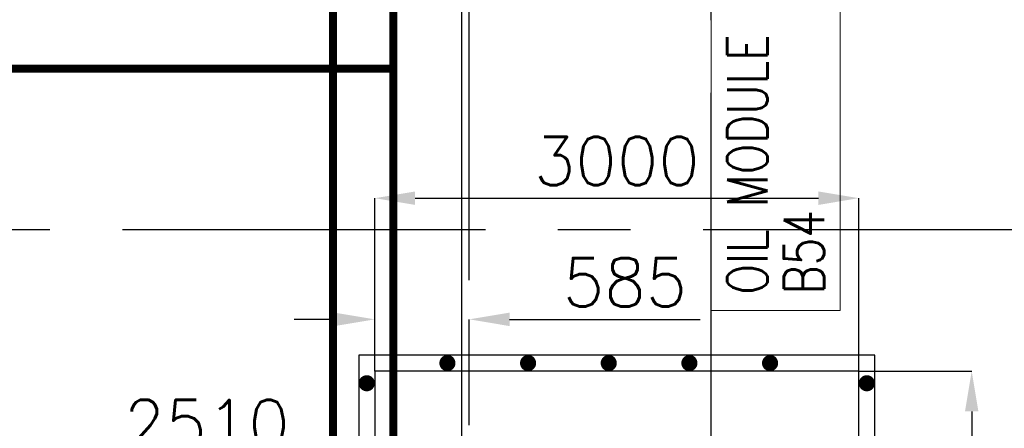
# Model space of a CAD drawing. Header units: inches. Extents: x 0 to 1544102, y 0 to 23144100.
# Tile 34 of 203: x 124550 to 130653, y 123856 to 126388. Entities that reach past the tile are written whole.
import ezdxf

# ---------------------------------------------------------------- set-up
doc = ezdxf.new("R2010")
doc.units = ezdxf.units.IN
doc.header["$LTSCALE"] = 1800
doc.header["$MEASUREMENT"] = 0
doc.linetypes.add('CENTER', pattern=[2, 1.25, -0.25, 0.25, -0.25])
doc.layers.get('0').update_dxf_attribs({"color": 253})
for name, color, linetype in [('CEN', 2, 'CENTER'), ('GRID', 251, 'CENTER'), ('STEEL', 231, 'Continuous')]:
    doc.layers.add(name, color=color, linetype=linetype)
doc.layers.add('DIM', color=4, linetype='Continuous', lineweight=18)
doc.layers.add('EQUIP', color=8, linetype='Continuous', lineweight=9)
doc.styles.add('ROMANS', font='romans.shx')
doc.dimstyles.new('STANDARD1', dxfattribs={"dimtxt": 300, "dimasz": 250, "dimexe": 0, "dimexo": 0, "dimgap": 80, "dimtad": 1, "dimdec": 0, "dimzin": 0, "dimdsep": 46, "dimtxsty": 'ROMANS', "dimcen": 0, "dimclrd": 4, "dimclre": 4, "dimclrt": 4, "dimadec": 0, "dimazin": 0, "dimtfac": 0.09, "dimtdec": 0, "dimtix": 1, "dimtofl": 0, "dimtmove": 0, "dimatfit": 3, "dimfxl": 1, "dimtolj": 1, "dimtzin": 0, "dimarcsym": 0})

# ---------------------------------------------------------------- blocks, each defined once
blk = doc.blocks.new('TG DECK COLUMNS & OUTLINE')
blk.add_lwpolyline([(240983.1, 64264.8), (243583.1, 61664.8), (267138.1, 61664.8), (267138.1, 77664.8), (243583.1, 77664.8), (240983.1, 75064.8), (226783.1, 75064.8), (226783.1, 64264.8)], close=True)
blk.add_lwpolyline([(240983.1, 64264.8), (243583.1, 61664.8), (267138.1, 61664.8), (267138.1, 77664.8), (243583.1, 77664.8), (240983.1, 75064.8), (226783.1, 75064.8), (226783.1, 64264.8)], close=True)
at = {"layer": 'CEN'}
blk.add_line((266338.1, 62864.8), (266338.1, 75214.6), dxfattribs=at)
blk = doc.blocks.new('PLATFORM BELOW TG DECK AT EL. 5.8M & 8.0M & 8.5M')
at = {"layer": 'STEEL', "const_width": 50}
for points in [[(15780, 5299.8), (15780, -5300)], [(15780, 1000), (9525, 1000)]]:
    blk.add_lwpolyline(points, dxfattribs=at)
blk = doc.blocks.new('*D197')
at = {"layer": 'DIM', "color": 4, "lineweight": -2, "transparency": 16777216}
for p, q in [((126501.2, 124531), (126251.2, 124531)), ((126751.2, 124209.9), (126751.2, 124531)), ((127336.2, 124309.9), (127336.2, 124531)), ((127586.2, 124531), (128767.6, 124531))]:
    blk.add_line(p, q, dxfattribs=at)
at = {"layer": 'DIM', "color": 4, "transparency": 16777216}
for points in [[(126501.2, 124572.6), (126501.2, 124489.3), (126751.2, 124531)], [(127586.2, 124572.6), (127586.2, 124489.3), (127336.2, 124531)]]:
    blk.add_solid(points, dxfattribs=at)
at = {"layer": 'DIM', "color": 4, "transparency": 16777216, "insert": (128301.9, 124761), "char_height": 300, "attachment_point": 5, "style": 'ROMANS'}
blk.add_mtext('\\A1;585', dxfattribs=at)
blk = doc.blocks.new('*D198')
at = {"layer": 'DIM', "color": 4, "lineweight": -2, "transparency": 16777216}
for p, q in [((126751.2, 124209.9), (126751.2, 125281.9)), ((127001.2, 125281.9), (129501.2, 125281.9)), ((129751.2, 124209.9), (129751.2, 125281.9))]:
    blk.add_line(p, q, dxfattribs=at)
at = {"layer": 'DIM', "color": 4, "transparency": 16777216}
for points in [[(127001.2, 125323.5), (127001.2, 125240.2), (126751.2, 125281.9)], [(129501.2, 125323.5), (129501.2, 125240.2), (129751.2, 125281.9)]]:
    blk.add_solid(points, dxfattribs=at)
at = {"layer": 'DIM', "color": 4, "transparency": 16777216, "insert": (128251.2, 125511.9), "char_height": 300, "attachment_point": 5, "style": 'ROMANS'}
blk.add_mtext('\\A1;3000', dxfattribs=at)
blk = doc.blocks.new('JUNCTION BOXES & IRs')
at = {"layer": 'EQUIP'}
blk.add_lwpolyline([(18550, -500), (18550, 1500), (17750, 1500), (17750, -500)], close=True, dxfattribs=at)
at = {"layer": 'EQUIP', "style": 'ROMANS', "width": 0.8}
for s, p in [('OIL MODULE', (18100, -400)), ('B54', (18450, -400))]:
    blk.add_text(s, height=250, rotation=90, dxfattribs=at).set_placement(p)
blk = doc.blocks.new('AUX COLUMNS')
at = {"layer": 'GRID'}
for p, q in [((-139037.8, 51315), (-139037.8, 66615)), ((-136837.8, 59915), (-243037.8, 59915))]:
    blk.add_line(p, q, dxfattribs=at)
blk = doc.blocks.new('*D248')
at = {"layer": 'DIM', "color": 4, "lineweight": -2, "transparency": 16777216}
for p, q in [((129751.2, 124209.9), (130451.2, 124209.9)), ((130451.2, 123959.9), (130451.2, 121459.9)), ((129751.2, 121209.9), (130451.2, 121209.9))]:
    blk.add_line(p, q, dxfattribs=at)
at = {"layer": 'DIM', "color": 4, "transparency": 16777216}
for points in [[(130409.5, 123959.9), (130492.9, 123959.9), (130451.2, 124209.9)], [(130409.5, 121459.9), (130492.9, 121459.9), (130451.2, 121209.9)]]:
    blk.add_solid(points, dxfattribs=at)
at = {"layer": 'DIM', "color": 4, "transparency": 16777216, "insert": (130221.2, 122709.9), "char_height": 300, "attachment_point": 5, "rotation": 90, "style": 'ROMANS'}
blk.add_mtext('\\A1;3000', dxfattribs=at)
blk = doc.blocks.new('*D250')
at = {"layer": 'DIM', "color": 4, "lineweight": -2, "transparency": 16777216}
for p, q in [((124826.2, 122709.9), (124826.2, 123651.7)), ((125076.2, 123651.7), (127086.2, 123651.7)), ((127336.2, 123520.5), (127336.2, 123651.7))]:
    blk.add_line(p, q, dxfattribs=at)
at = {"layer": 'DIM', "color": 4, "transparency": 16777216}
for points in [[(125076.2, 123693.4), (125076.2, 123610.1), (124826.2, 123651.7)], [(127086.2, 123693.4), (127086.2, 123610.1), (127336.2, 123651.7)]]:
    blk.add_solid(points, dxfattribs=at)
at = {"layer": 'DIM', "color": 4, "transparency": 16777216, "insert": (125708.7, 123881.7), "char_height": 300, "attachment_point": 5, "style": 'ROMANS'}
blk.add_mtext('\\A1;2510', dxfattribs=at)

msp = doc.modelspace()

# ---------------------------------------------------------------- linework, layer by layer
at = {"layer": 'GRID'}
msp.add_line((127336.2, 103174.13), (127336.2, 157584.89), dxfattribs=at)
at = {"layer": 'STEEL', "const_width": 50}
msp.add_lwpolyline([(126491.2, 130609.89), (126491.2, 119559.89)], dxfattribs=at)
at = {"layer": 'STEEL'}
for points in [[(129851.2, 124309.89), (126651.2, 124309.89), (126651.2, 121109.89), (129851.2, 121109.89)], [(129751.2, 124209.89), (126751.2, 124209.89), (126751.2, 121209.89), (129751.2, 121209.89)]]:
    msp.add_lwpolyline(points, close=True, dxfattribs=at)
at = {"layer": 'STEEL', "const_width": 50}
for points in [[(127176.2, 124259.89, 1), (127226.2, 124259.89, 1)], [(127676.2, 124259.89, 1), (127726.2, 124259.89, 1)], [(128176.2, 124259.89, 1), (128226.2, 124259.89, 1)], [(128676.2, 124259.89, 1), (128726.2, 124259.89, 1)], [(129176.2, 124259.89, 1), (129226.2, 124259.89, 1)], [(126676.2, 124134.89, 1), (126726.2, 124134.89, 1)], [(129776.2, 124134.89, 1), (129826.2, 124134.89, 1)]]:
    msp.add_lwpolyline(points, format="xyb", close=True, dxfattribs=at)

# ---------------------------------------------------------------- block references
for name, p in [('JUNCTION BOXES & IRs', (111086.2, 125084.89)), ('AUX COLUMNS', (267874.01, 65169.86)), ('TG DECK COLUMNS & OUTLINE', (-139846.88, 55420.08)), ('PLATFORM BELOW TG DECK AT EL. 5.8M & 8.0M & 8.5M', (111086.2, 125084.89))]:
    msp.add_blockref(name, p)

# ---------------------------------------------------------------- dimensions: what is measured, and where the dimension line sits
at = {"layer": 'DIM'}
dim = msp.add_linear_dim(base=(129751.2, 125281.87), p1=(126751.2, 124209.89), p2=(129751.2, 124209.89), dimstyle='STANDARD1', dxfattribs=at)
dim.commit()
dim.dimension.update_dxf_attribs({"geometry": '*D198', "text_midpoint": (128251.2, 125511.87)})
for base, p1, p2, picture, middle in [((127336.2, 124530.95), (126751.2, 124209.89), (127336.2, 124309.89), '*D197', (128301.91, 124530.95)), ((127336.2, 123651.75), (124826.2, 122709.89), (127336.2, 123520.47), '*D250', (125708.71, 123651.75))]:
    dim = msp.add_linear_dim(base=base, p1=p1, p2=p2, dimstyle='STANDARD1', dxfattribs=at)
    dim.commit()
    dim.dimension.update_dxf_attribs({"geometry": picture, "text_midpoint": middle, "dimtype": 160})
dim = msp.add_linear_dim(base=(130451.2, 121209.89), p1=(129751.2, 124209.89), p2=(129751.2, 121209.89), angle=90, dimstyle='STANDARD1', dxfattribs=at)
dim.commit()
dim.dimension.update_dxf_attribs({"geometry": '*D248', "text_midpoint": (130451.2, 122709.89), "dimtype": 160})

doc.saveas('drawing.dxf')
